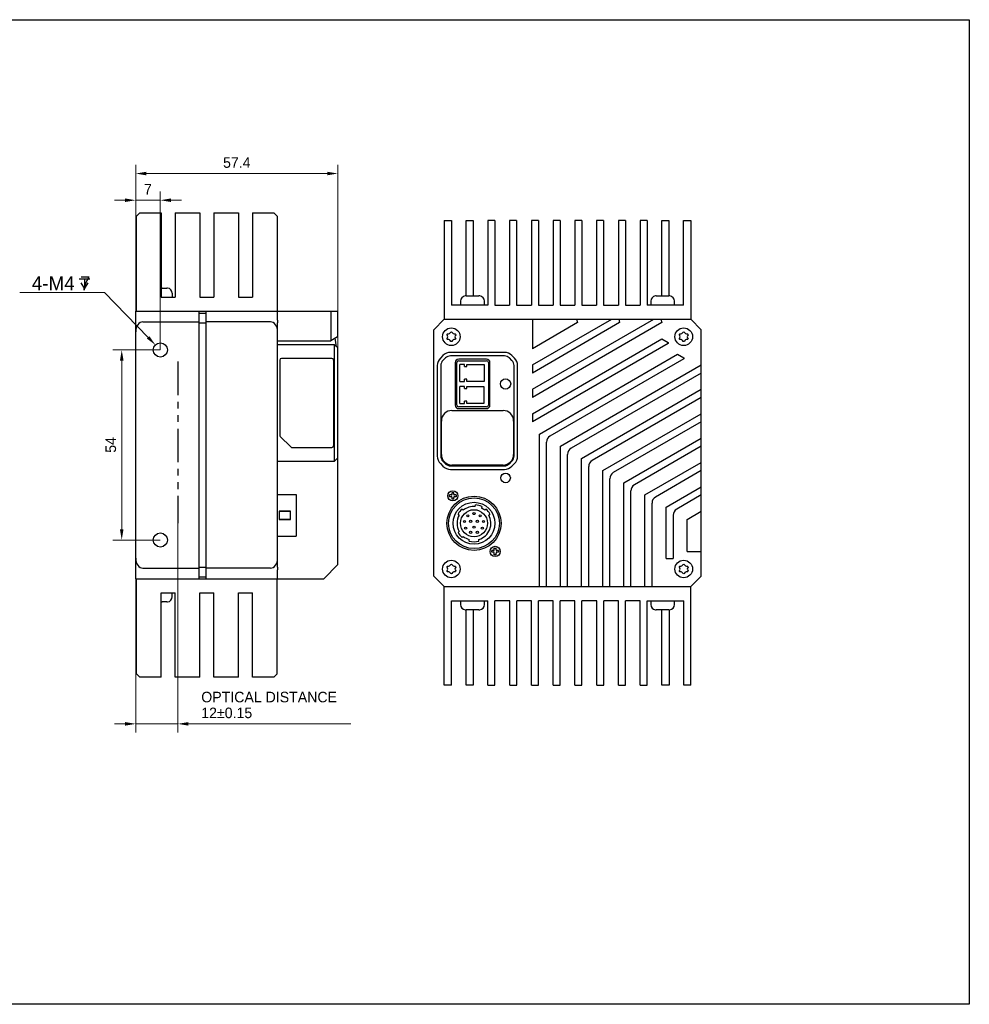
# Model space of a CAD drawing. Header units: millimetres. Extents: x -1164 to -687, y 4226 to 4506.
# Tile 2 of 2: x -956 to -687, y 4226 to 4506. Entities that reach past the tile are written whole.
import ezdxf

# ---------------------------------------------------------------- set-up
doc = ezdxf.new("R2010")
doc.units = ezdxf.units.MM
doc.header["$LTSCALE"] = 0.3
doc.linetypes.add('PHANTOM', pattern=[63.5, 31.75, -6.35, 6.35, -6.35, 6.35, -6.35])
for name, color, linetype in [('00_COMPONENTS', 7, 'Continuous'), ('05_ALL_CURVES', 7, 'Continuous'), ('09_ALL_ROUNDS', 7, 'Continuous'), ('20_ALL_FEATURES', 7, 'Continuous'), ('51__DRAFT_DIMS', 7, 'Continuous')]:
    doc.layers.add(name, color=color, linetype=linetype)
doc.styles.add('尺寸值（中）', font='兰亭黑 GBK.TTF', dxfattribs={"height": 4})
doc.styles.add('尺寸值（小）', font='兰亭黑 GBK.TTF', dxfattribs={"height": 3})
doc.dimstyles.new('1直线标注', dxfattribs={"dimtxt": 3, "dimasz": 3, "dimexe": 2.5, "dimexo": 0, "dimtad": 1, "dimdec": 1, "dimdsep": 46, "dimtxsty": '尺寸值（小）', "dimblk": '_FILLED', "dimcen": 0, "dimclrd": 8, "dimclre": 8, "dimclrt": 7, "dimadec": 0, "dimazin": 0, "dimtp": 0.001, "dimtm": 0.001, "dimtfac": 1, "dimtdec": 1, "dimtmove": 0, "dimatfit": 0, "dimldrblk": '_FILLED', "dimfxl": 1, "dimtolj": 1, "dimlwd": 15, "dimlwe": 15, "dimarcsym": 2})
doc.dimstyles.new('3小圆直径标注', dxfattribs={"dimtxt": 4, "dimasz": 3, "dimexe": 2.5, "dimexo": 0, "dimtad": 1, "dimtoh": 1, "dimdec": 3, "dimdsep": 46, "dimtxsty": '尺寸值（中）', "dimblk": '_FILLED', "dimcen": 0, "dimclrd": 8, "dimclre": 8, "dimclrt": 7, "dimadec": 0, "dimazin": 0, "dimtp": 0.001, "dimtm": 0.001, "dimtfac": 1, "dimtdec": 3, "dimtofl": 0, "dimtmove": 0, "dimatfit": 0, "dimldrblk": '_FILLED', "dimfxl": 1, "dimtolj": 1, "dimlwd": 15, "dimlwe": 15, "dimarcsym": 2})

# ---------------------------------------------------------------- blocks, each defined once
blk = doc.blocks.new('_FILLED')
at = {"color": 0, "linetype": 'ByBlock'}
blk.add_solid([(0, 0), (-1, 0.167), (-1, -0.167)], dxfattribs=at)
blk = doc.blocks.new('*D6257')
at = {"layer": '51__DRAFT_DIMS', "color": 8, "lineweight": 15}
for p, q in [((-923.53, 4417.16), (-923.53, 4464.62)), ((-866.13, 4409.81), (-866.13, 4464.62)), ((-920.53, 4462.12), (-869.13, 4462.12))]:
    blk.add_line(p, q, dxfattribs=at)
at = {"layer": 'Defpoints', "color": 0}
for p in [(-866.13, 4462.12), (-923.53, 4417.16), (-866.13, 4409.81)]:
    blk.add_point(p, dxfattribs=at)
at = {"layer": '51__DRAFT_DIMS', "color": 8, "linetype": 'ByBlock', "lineweight": 15, "xscale": 3, "yscale": 3, "zscale": 3, "rotation": 180}
blk.add_blockref('_FILLED', (-923.53, 4462.12), dxfattribs=at)
at = {"layer": '51__DRAFT_DIMS', "color": 8, "linetype": 'ByBlock', "lineweight": 15, "xscale": 3, "yscale": 3, "zscale": 3}
blk.add_blockref('_FILLED', (-866.13, 4462.12), dxfattribs=at)
at = {"layer": '51__DRAFT_DIMS', "color": 7, "insert": (-894.81, 4466.74), "char_height": 3, "attachment_point": 2, "line_spacing_factor": 0.9, "style": '尺寸值（小）'}
blk.add_mtext('\\A1;57.4', dxfattribs=at)
blk = doc.blocks.new('*D6259')
at = {"layer": '51__DRAFT_DIMS', "color": 8, "lineweight": 15}
for p, q in [((-916.53, 4411.99), (-929.99, 4411.99)), ((-927.49, 4408.99), (-927.49, 4360.99)), ((-916.53, 4357.99), (-929.99, 4357.99))]:
    blk.add_line(p, q, dxfattribs=at)
at = {"layer": 'Defpoints', "color": 0}
for p in [(-916.53, 4411.99), (-927.49, 4357.99), (-916.53, 4357.99)]:
    blk.add_point(p, dxfattribs=at)
at = {"layer": '51__DRAFT_DIMS', "color": 8, "linetype": 'ByBlock', "lineweight": 15, "xscale": 3, "yscale": 3, "zscale": 3}
for p, rotation in [((-927.49, 4411.99), 90), ((-927.49, 4357.99), 270)]:
    blk.add_blockref('_FILLED', p, dxfattribs=dict(at, rotation=rotation))
at = {"layer": '51__DRAFT_DIMS', "color": 7, "insert": (-932.11, 4385.01), "char_height": 3, "attachment_point": 2, "rotation": 90, "line_spacing_factor": 0.9, "style": '尺寸值（小）'}
blk.add_mtext('\\A1;54', dxfattribs=at)
blk = doc.blocks.new('*D6260')
at = {"layer": '51__DRAFT_DIMS', "color": 8, "lineweight": 15}
for p, q in [((-911.53, 4362.8), (-911.53, 4303.25)), ((-923.53, 4352.82), (-923.53, 4303.25)), ((-926.53, 4305.75), (-929.53, 4305.75)), ((-923.53, 4305.75), (-911.53, 4305.75)), ((-908.53, 4305.75), (-862.42, 4305.75))]:
    blk.add_line(p, q, dxfattribs=at)
at = {"layer": 'Defpoints', "color": 0}
for p in [(-911.53, 4362.8), (-923.53, 4352.82), (-911.53, 4305.75)]:
    blk.add_point(p, dxfattribs=at)
at = {"layer": '51__DRAFT_DIMS', "color": 8, "linetype": 'ByBlock', "lineweight": 15, "xscale": 3, "yscale": 3, "zscale": 3}
blk.add_blockref('_FILLED', (-923.53, 4305.75), dxfattribs=at)
at = {"layer": '51__DRAFT_DIMS', "color": 8, "linetype": 'ByBlock', "lineweight": 15, "xscale": 3, "yscale": 3, "zscale": 3, "rotation": 180}
blk.add_blockref('_FILLED', (-911.53, 4305.75), dxfattribs=at)
at = {"layer": '51__DRAFT_DIMS', "color": 7, "insert": (-904.9, 4314.87), "char_height": 3, "attachment_point": 1, "line_spacing_factor": 0.9, "style": '尺寸值（小）'}
blk.add_mtext('\\A1;OPTICAL DISTANCE\\P12%%p0.15', dxfattribs=at)
blk = doc.blocks.new('*D6261')
at = {"layer": '51__DRAFT_DIMS', "color": 8, "lineweight": 15}
for p, q in [((-923.53, 4417.16), (-923.53, 4457.04)), ((-916.53, 4411.99), (-916.53, 4457.04)), ((-926.53, 4454.54), (-929.53, 4454.54)), ((-923.53, 4454.54), (-916.53, 4454.54)), ((-913.53, 4454.54), (-910.53, 4454.54))]:
    blk.add_line(p, q, dxfattribs=at)
at = {"layer": 'Defpoints', "color": 0}
for p in [(-916.53, 4454.54), (-923.53, 4417.16), (-916.53, 4411.99)]:
    blk.add_point(p, dxfattribs=at)
at = {"layer": '51__DRAFT_DIMS', "color": 8, "linetype": 'ByBlock', "lineweight": 15, "xscale": 3, "yscale": 3, "zscale": 3}
blk.add_blockref('_FILLED', (-923.53, 4454.54), dxfattribs=at)
at = {"layer": '51__DRAFT_DIMS', "color": 8, "linetype": 'ByBlock', "lineweight": 15, "xscale": 3, "yscale": 3, "zscale": 3, "rotation": 180}
blk.add_blockref('_FILLED', (-916.53, 4454.54), dxfattribs=at)
at = {"layer": '51__DRAFT_DIMS', "color": 7, "insert": (-920.05, 4459.16), "char_height": 3, "attachment_point": 2, "line_spacing_factor": 0.9, "style": '尺寸值（小）'}
blk.add_mtext('\\A1;7', dxfattribs=at)
blk = doc.blocks.new('*D6276')
at = {"color": 8, "lineweight": 15}
for p in [(-956.43, 4428.3), (-920.01, 4415.57)]:
    blk.add_line(p, (-932.38, 4428.3), dxfattribs=at)
at = {"layer": 'Defpoints', "color": 0}
for p in [(-917.92, 4413.42), (-915.13, 4410.55)]:
    blk.add_point(p, dxfattribs=at)
at = {"color": 8, "linetype": 'ByBlock', "lineweight": 15, "xscale": 3, "yscale": 3, "zscale": 3, "rotation": 314.1817805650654}
blk.add_blockref('_FILLED', (-917.92, 4413.42), dxfattribs=at)
at = {"color": 7, "insert": (-944.72, 4430.93), "char_height": 4, "attachment_point": 5, "style": '尺寸值（中）'}
blk.add_mtext('\\A1;4-M4 7{}{{\\H0.7x;}{}}', dxfattribs=at)

msp = doc.modelspace()

# ---------------------------------------------------------------- linework, layer by layer
msp.add_lwpolyline([(-1163.56023, 4505.83143), (-686.73421, 4505.83143), (-686.73421, 4226.06473), (-1163.56023, 4226.06473)], close=True)
for centre in [(-916.52776, 4411.98847), (-916.52776, 4357.98847)]:
    msp.add_circle(centre, 2)
at = {"layer": '00_COMPONENTS', "color": 7}
for p, q in [((-923.32776, 4449.98847), (-922.32776, 4450.98847)), ((-923.32776, 4422.98847), (-923.32776, 4449.98847)), ((-922.32776, 4450.98847), (-916.32776, 4450.98847)), ((-916.32776, 4450.98847), (-916.32776, 4426.98847)), ((-912.32776, 4450.98847), (-912.32776, 4426.98847)), ((-912.32776, 4450.98847), (-905.32776, 4450.98847)), ((-905.32776, 4450.98847), (-905.32776, 4426.98847)), ((-901.32776, 4450.98847), (-901.32776, 4426.98847)), ((-901.32776, 4450.98847), (-894.32776, 4450.98847)), ((-894.32776, 4450.98847), (-894.32776, 4426.98847)), ((-890.32776, 4450.98847), (-890.32776, 4426.98847)), ((-890.32776, 4450.98847), (-884.32776, 4450.98847)), ((-884.32776, 4450.98847), (-883.32776, 4449.98847)), ((-883.32776, 4449.98847), (-883.32776, 4422.98847)), ((-835.85592, 4448.74633), (-835.85592, 4420.74633)), ((-835.85592, 4448.74633), (-833.85592, 4448.74633)), ((-833.85592, 4448.74633), (-833.85592, 4424.74633)), ((-829.67592, 4427.34622), (-829.67592, 4448.74633)), ((-829.67592, 4448.74633), (-827.67592, 4448.74633)), ((-827.67592, 4448.74633), (-827.67592, 4427.33532)), ((-823.49592, 4448.74633), (-823.49592, 4424.74633)), ((-821.49592, 4448.74633), (-823.49592, 4448.74633)), ((-821.49592, 4448.74633), (-821.49592, 4424.74633)), ((-817.31592, 4448.74633), (-817.31592, 4424.74633)), ((-815.31592, 4448.74633), (-817.31592, 4448.74633)), ((-815.31592, 4448.74633), (-815.31592, 4424.74633)), ((-811.13592, 4448.74633), (-811.13592, 4424.74633)), ((-809.13592, 4448.74633), (-811.13592, 4448.74633)), ((-809.13592, 4448.74633), (-809.13592, 4424.74633)), ((-804.95592, 4448.74633), (-804.95592, 4424.74633)), ((-802.95592, 4448.74633), (-804.95592, 4448.74633)), ((-802.95592, 4448.74633), (-802.95592, 4424.74633)), ((-798.77592, 4448.74633), (-798.77592, 4424.74633)), ((-796.77592, 4448.74633), (-798.77592, 4448.74633)), ((-796.77592, 4448.74633), (-796.77592, 4424.74633)), ((-792.59592, 4448.74633), (-792.59592, 4424.74633)), ((-790.59592, 4448.74633), (-792.59592, 4448.74633)), ((-790.59592, 4448.74633), (-790.59592, 4424.74633)), ((-784.41592, 4448.74633), (-786.41592, 4448.74633)), ((-786.41592, 4448.74633), (-786.41592, 4424.74633)), ((-784.41592, 4448.74633), (-784.41592, 4424.74633)), ((-778.23592, 4448.74633), (-780.23592, 4448.74633)), ((-780.23592, 4448.74633), (-780.23592, 4424.74633)), ((-778.23592, 4448.74633), (-778.23592, 4424.74633)), ((-774.05592, 4448.74633), (-772.05592, 4448.74633)), ((-774.05592, 4427.33503), (-774.05592, 4448.74633)), ((-772.05592, 4448.74633), (-772.05592, 4427.34633)), ((-767.87592, 4448.74633), (-765.85592, 4448.74633)), ((-767.87592, 4424.74633), (-767.87592, 4448.74633)), ((-765.85592, 4448.74633), (-765.85592, 4420.74633)), ((-767.87592, 4447.74633), (-767.85592, 4447.74633)), ((-916.02776, 4429.57042), (-916.02776, 4429.58847)), ((-916.02776, 4429.58847), (-914.72065, 4429.58847)), ((-914.48094, 4429.57042), (-914.4795, 4429.57856)), ((-916.32776, 4426.98847), (-912.32776, 4426.98847)), ((-913.15276, 4428.08847), (-913.15276, 4426.98847)), ((-905.32776, 4426.98847), (-901.32776, 4426.98847)), ((-894.32776, 4426.98847), (-890.32776, 4426.98847)), ((-829.90415, 4427.33629), (-829.90274, 4427.32828)), ((-829.66302, 4427.34633), (-828.35592, 4427.34633)), ((-828.35592, 4427.34633), (-828.35592, 4427.32828)), ((-827.35592, 4427.32828), (-827.35592, 4427.34633)), ((-827.35592, 4427.34633), (-826.04882, 4427.34633)), ((-825.8091, 4427.32828), (-825.80769, 4427.33629)), ((-775.90415, 4427.33629), (-775.90274, 4427.32828)), ((-775.66302, 4427.34633), (-774.35592, 4427.34633)), ((-774.35592, 4427.34633), (-774.35592, 4427.32828)), ((-773.35592, 4427.34633), (-772.04882, 4427.34633)), ((-773.35592, 4427.32828), (-773.35592, 4427.34633)), ((-771.8091, 4427.32828), (-771.80769, 4427.33629)), ((-823.49592, 4424.74633), (-833.85592, 4424.74633)), ((-831.23092, 4425.84633), (-831.23092, 4424.74633)), ((-824.48092, 4424.74633), (-824.48092, 4425.84633)), ((-821.49592, 4424.74633), (-817.31592, 4424.74633)), ((-815.31592, 4424.74633), (-811.13592, 4424.74633)), ((-809.13592, 4424.74633), (-804.95592, 4424.74633)), ((-802.95592, 4424.74633), (-798.77592, 4424.74633)), ((-796.77592, 4424.74633), (-792.59592, 4424.74633)), ((-790.59592, 4424.74633), (-786.41592, 4424.74633)), ((-784.41592, 4424.74633), (-780.23592, 4424.74633)), ((-767.87592, 4424.74633), (-778.23592, 4424.74633)), ((-777.23092, 4425.84633), (-777.23092, 4424.74633)), ((-770.48092, 4424.74633), (-770.48092, 4425.84633)), ((-923.52776, 4346.98847), (-923.52776, 4422.98847)), ((-923.52776, 4422.98847), (-866.21971, 4422.98847)), ((-905.52776, 4346.98847), (-905.52776, 4422.98847)), ((-905.52776, 4422.48847), (-903.52776, 4422.48847)), ((-903.52776, 4346.98847), (-903.52776, 4422.98847)), ((-883.22776, 4420.4609), (-883.22776, 4422.98847)), ((-868.12776, 4422.98847), (-868.12776, 4414.59617)), ((-866.21971, 4422.98847), (-866.21971, 4415.69778)), ((-838.85592, 4417.74633), (-835.85592, 4420.74633)), ((-835.85592, 4420.74633), (-765.85592, 4420.74633)), ((-810.85592, 4420.74633), (-810.85592, 4412.35403)), ((-810.85592, 4407.73522), (-788.32002, 4420.74633)), ((-810.85592, 4400.80702), (-776.32002, 4420.74633)), ((-798.32002, 4420.74633), (-798.05208, 4419.74633)), ((-786.32002, 4420.74633), (-786.05207, 4419.74633)), ((-774.32003, 4420.74633), (-774.05208, 4419.74633)), ((-765.85592, 4420.74633), (-762.85592, 4417.74633)), ((-921.52776, 4419.98847), (-905.52776, 4419.98847)), ((-905.52776, 4419.68847), (-903.52776, 4419.68847)), ((-885.22776, 4419.98847), (-903.52776, 4419.98847)), ((-883.22776, 4350.28933), (-883.22776, 4419.68761)), ((-838.85592, 4347.74633), (-838.85592, 4417.74633)), ((-798.05208, 4419.74633), (-810.85592, 4412.35403)), ((-786.05207, 4419.74633), (-810.85592, 4405.42582)), ((-774.05208, 4419.74633), (-810.85592, 4398.49762)), ((-762.85592, 4347.74633), (-762.85592, 4417.74633)), ((-866.21971, 4415.69778), (-868.12776, 4414.59617)), ((-866.49858, 4412.9193), (-866.86331, 4415.3262)), ((-810.85592, 4393.87882), (-774.05207, 4415.12753)), ((-774.05207, 4415.12753), (-772.32002, 4414.12753)), ((-883.22776, 4414.59617), (-868.12776, 4414.59617)), ((-883.22776, 4413.54847), (-867.12776, 4413.54847)), ((-866.12776, 4412.54847), (-867.12776, 4413.54847)), ((-867.12776, 4413.54847), (-867.12776, 4380.30847)), ((-866.12776, 4350.98847), (-866.12776, 4412.54847)), ((-772.32002, 4413.81813), (-810.85592, 4391.56942)), ((-772.32002, 4414.12753), (-772.32002, 4413.81813)), ((-867.82776, 4409.57847), (-882.12776, 4409.57847)), ((-836.2346, 4410.42765), (-836.97724, 4409.68501)), ((-835.52749, 4409.72054), (-836.27013, 4408.9779)), ((-818.79856, 4411.30633), (-834.11328, 4411.30633)), ((-818.79856, 4410.30633), (-834.11328, 4410.30633)), ((-823.88592, 4409.37633), (-831.77592, 4409.37633)), ((-816.64171, 4408.9779), (-817.38435, 4409.72054)), ((-815.9346, 4409.68501), (-816.67724, 4410.42765)), ((-808.85592, 4388.10531), (-769.58797, 4410.77667)), ((-767.85592, 4409.46727), (-805.85592, 4387.52796)), ((-769.58797, 4410.77667), (-767.85592, 4409.77667)), ((-767.85592, 4409.77667), (-767.85592, 4409.46727)), ((-882.62776, 4409.07847), (-882.62776, 4387.79558)), ((-867.32776, 4409.07847), (-867.32776, 4384.77847)), ((-837.85592, 4407.56369), (-837.85592, 4381.80897)), ((-836.85592, 4407.56369), (-836.85592, 4381.80897)), ((-832.77592, 4408.37633), (-832.77592, 4396.31633)), ((-832.30592, 4396.28633), (-832.30592, 4408.40633)), ((-831.80592, 4408.90633), (-823.85592, 4408.90633)), ((-831.42078, 4407.88619), (-831.42643, 4407.89184)), ((-830.08541, 4407.89184), (-831.42643, 4407.89184)), ((-831.42643, 4406.82133), (-831.42643, 4407.89184)), ((-831.42078, 4403.05082), (-831.42078, 4407.88619)), ((-830.08541, 4407.27133), (-830.08541, 4407.89184)), ((-830.08541, 4407.27133), (-829.42643, 4407.27133)), ((-829.42643, 4407.89184), (-824.58541, 4407.89184)), ((-829.42643, 4407.27133), (-829.42643, 4407.89184)), ((-824.58541, 4407.89184), (-824.58541, 4403.05082)), ((-823.35592, 4408.40633), (-823.35592, 4396.28633)), ((-822.88592, 4396.31633), (-822.88592, 4408.37633)), ((-816.05592, 4381.80897), (-816.05592, 4407.56369)), ((-815.05592, 4381.80897), (-815.05592, 4407.56369)), ((-810.85592, 4407.73522), (-810.85592, 4405.42582)), ((-802.85592, 4384.64122), (-762.85592, 4407.73522)), ((-829.42643, 4403.67133), (-830.08541, 4403.67133)), ((-830.08541, 4403.05082), (-830.08541, 4403.67133)), ((-829.42643, 4403.05082), (-829.42643, 4403.67133)), ((-762.85592, 4405.42582), (-799.85592, 4384.06386)), ((-831.42643, 4401.63619), (-831.43209, 4401.64184)), ((-830.09106, 4401.64184), (-831.43209, 4401.64184)), ((-831.42643, 4403.05082), (-830.08541, 4403.05082)), ((-831.42643, 4396.80082), (-831.42643, 4401.63619)), ((-830.09106, 4401.02133), (-830.09106, 4401.64184)), ((-830.09106, 4401.02133), (-829.43209, 4401.02133)), ((-829.43209, 4401.64184), (-824.59106, 4401.64184)), ((-829.43209, 4401.02133), (-829.43209, 4401.64184)), ((-824.58541, 4403.05082), (-829.42643, 4403.05082)), ((-824.59106, 4401.64184), (-824.59106, 4396.80082)), ((-810.85592, 4400.80702), (-810.85592, 4398.49762)), ((-796.85592, 4381.17711), (-762.85592, 4400.80702)), ((-762.85592, 4398.49762), (-793.85592, 4380.59976)), ((-823.85592, 4395.78633), (-831.80592, 4395.78633)), ((-831.77592, 4395.31633), (-823.88592, 4395.31633)), ((-831.43209, 4396.80082), (-830.09106, 4396.80082)), ((-829.43209, 4397.42133), (-830.09106, 4397.42133)), ((-830.09106, 4396.80082), (-830.09106, 4397.42133)), ((-829.43209, 4396.80082), (-829.43209, 4397.42133)), ((-824.59106, 4396.80082), (-829.43209, 4396.80082)), ((-810.85592, 4393.87882), (-810.85592, 4391.56942)), ((-790.85592, 4377.71301), (-762.85592, 4393.87882)), ((-762.85592, 4391.56941), (-787.85592, 4377.13566)), ((-879.4642, 4384.42492), (-882.48131, 4387.44202)), ((-808.85593, 4344.74633), (-808.85592, 4388.10783)), ((-784.85592, 4374.24891), (-762.85592, 4386.95061)), ((-879.11065, 4384.27847), (-867.82776, 4384.27847)), ((-806.85593, 4344.74633), (-806.85592, 4385.79591)), ((-802.85593, 4344.74633), (-802.85592, 4384.64373)), ((-762.85592, 4384.64121), (-781.85593, 4373.67156)), ((-866.12776, 4381.30847), (-867.12776, 4380.30847)), ((-800.85593, 4344.74633), (-800.85592, 4382.33181)), ((-796.85593, 4344.74633), (-796.85593, 4381.17713)), ((-867.12776, 4380.30847), (-883.22776, 4380.30847)), ((-836.97724, 4379.68765), (-836.2346, 4378.94501)), ((-836.27013, 4380.39476), (-835.52749, 4379.65212)), ((-834.11328, 4379.06633), (-818.79856, 4379.06633)), ((-817.38435, 4379.65212), (-816.64171, 4380.39476)), ((-816.67724, 4378.94501), (-815.9346, 4379.68765)), ((-794.85593, 4344.74633), (-794.85592, 4378.86771)), ((-778.85592, 4370.78481), (-762.85592, 4380.02241)), ((-834.11328, 4378.06633), (-818.79856, 4378.06633)), ((-790.85593, 4344.74633), (-790.85592, 4377.71553)), ((-762.85592, 4377.71301), (-775.85592, 4370.20745)), ((-788.85593, 4344.74633), (-788.85592, 4375.40361)), ((-784.85593, 4344.74633), (-784.85592, 4374.25143)), ((-772.85592, 4367.32071), (-762.85592, 4373.09421)), ((-883.22776, 4370.93847), (-877.92776, 4370.93847)), ((-877.92776, 4370.93768), (-877.92776, 4370.93804)), ((-877.92776, 4370.93768), (-877.92776, 4359.04589)), ((-782.85593, 4344.74633), (-782.85593, 4371.9395)), ((-778.85593, 4344.74633), (-778.85592, 4370.78732)), ((-762.85592, 4370.78481), (-769.85592, 4366.74335)), ((-827.07491, 4367.53333), (-826.95652, 4367.97515)), ((-825.21786, 4367.50928), (-825.33624, 4367.06745)), ((-776.85593, 4344.74633), (-776.85592, 4368.4754)), ((-772.85593, 4352.74632), (-772.85592, 4367.32072)), ((-882.72776, 4366.13847), (-879.52776, 4366.13847)), ((-882.72776, 4366.13847), (-882.72776, 4363.83847)), ((-879.52776, 4366.13832), (-882.72776, 4366.13832)), ((-879.52776, 4363.83847), (-879.52776, 4366.13847)), ((-831.61618, 4365.0874), (-831.96658, 4365.38142)), ((-830.80956, 4366.7603), (-830.45917, 4366.46628)), ((-824.39258, 4366.46628), (-824.04219, 4366.7603)), ((-822.88517, 4365.38142), (-823.23557, 4365.0874)), ((-770.85592, 4365.0113), (-770.85592, 4352.74632)), ((-766.85592, 4363.85661), (-762.85592, 4366.166)), ((-879.52776, 4363.83847), (-882.72776, 4363.83847)), ((-882.72776, 4363.83832), (-882.72776, 4363.83847)), ((-882.72776, 4363.83832), (-879.52776, 4363.83832)), ((-882.52776, 4363.83847), (-882.52776, 4363.83832)), ((-879.52776, 4363.83847), (-879.52776, 4363.83832)), ((-766.85592, 4354.74633), (-766.85592, 4363.85912)), ((-883.22776, 4359.03832), (-877.92776, 4359.03832)), ((-877.92776, 4359.03859), (-877.92776, 4359.04589)), ((-831.96658, 4360.11094), (-831.61618, 4360.40496)), ((-830.45917, 4359.02608), (-830.80956, 4358.73206)), ((-828.82587, 4357.68629), (-828.82587, 4358.15488)), ((-826.02587, 4357.68629), (-826.02587, 4358.15488)), ((-766.85592, 4354.74633), (-762.85592, 4354.74633)), ((-870.12776, 4346.98847), (-866.12776, 4350.98847)), ((-772.85593, 4352.74632), (-770.85592, 4352.74632)), ((-921.52776, 4349.98847), (-905.52776, 4349.98847)), ((-905.52776, 4350.28847), (-903.52776, 4350.28847)), ((-885.22776, 4349.98847), (-903.52776, 4349.98847)), ((-883.22776, 4346.98847), (-883.22776, 4349.51604)), ((-835.85592, 4344.74633), (-838.85592, 4347.74633)), ((-762.85592, 4347.74633), (-765.85592, 4344.74633)), ((-923.52776, 4346.98847), (-870.12776, 4346.98847)), ((-923.32776, 4319.98847), (-923.32776, 4346.98847)), ((-905.52776, 4347.48847), (-903.52776, 4347.48847)), ((-883.32776, 4319.98847), (-883.32776, 4346.98847)), ((-916.32776, 4342.98847), (-912.32776, 4342.98847)), ((-916.32776, 4318.98847), (-916.32776, 4342.98847)), ((-913.15276, 4341.88847), (-913.15276, 4342.98847)), ((-912.32776, 4318.98847), (-912.32776, 4342.98847)), ((-905.32776, 4342.98847), (-901.32776, 4342.98847)), ((-905.32776, 4318.98847), (-905.32776, 4342.98847)), ((-901.32776, 4318.98847), (-901.32776, 4342.98847)), ((-894.32776, 4342.98847), (-890.32776, 4342.98847)), ((-894.32776, 4318.98847), (-894.32776, 4342.98847)), ((-890.32776, 4318.98847), (-890.32776, 4342.98847)), ((-835.85592, 4344.74633), (-765.85592, 4344.74633)), ((-835.85592, 4316.74633), (-835.85592, 4344.74633)), ((-765.85592, 4316.74633), (-765.85592, 4344.74633)), ((-916.02776, 4340.38847), (-916.02776, 4340.40652)), ((-914.72065, 4340.38847), (-916.02776, 4340.38847)), ((-914.4795, 4340.39838), (-914.48094, 4340.40652)), ((-833.83592, 4340.74633), (-823.47592, 4340.74633)), ((-833.83592, 4316.74633), (-833.83592, 4340.74633)), ((-831.23092, 4340.74633), (-831.23092, 4339.64633)), ((-824.48092, 4339.64633), (-824.48092, 4340.74633)), ((-823.47592, 4316.74633), (-823.47592, 4340.74633)), ((-817.29592, 4340.74633), (-821.47592, 4340.74633)), ((-821.47592, 4316.74633), (-821.47592, 4340.74633)), ((-817.29592, 4316.74633), (-817.29592, 4340.74633)), ((-811.11592, 4340.74633), (-815.29592, 4340.74633)), ((-815.29592, 4316.74633), (-815.29592, 4340.74633)), ((-811.11592, 4316.74633), (-811.11592, 4340.74633)), ((-804.93592, 4340.74633), (-809.11592, 4340.74633)), ((-809.11592, 4316.74633), (-809.11592, 4340.74633)), ((-804.93592, 4316.74633), (-804.93592, 4340.74633)), ((-798.75592, 4340.74633), (-802.93592, 4340.74633)), ((-802.93592, 4316.74633), (-802.93592, 4340.74633)), ((-798.75592, 4316.74633), (-798.75592, 4340.74633)), ((-792.57592, 4340.74633), (-796.75592, 4340.74633)), ((-796.75592, 4316.74633), (-796.75592, 4340.74633)), ((-792.57592, 4316.74633), (-792.57592, 4340.74633)), ((-786.39592, 4340.74633), (-790.57592, 4340.74633)), ((-790.57592, 4316.74633), (-790.57592, 4340.74633)), ((-786.39592, 4316.74633), (-786.39592, 4340.74633)), ((-780.21592, 4340.74633), (-784.39592, 4340.74633)), ((-784.39592, 4316.74633), (-784.39592, 4340.74633)), ((-780.21592, 4316.74633), (-780.21592, 4340.74633)), ((-778.21592, 4340.74633), (-767.85592, 4340.74633)), ((-778.21592, 4316.74633), (-778.21592, 4340.74633)), ((-777.23092, 4340.74633), (-777.23092, 4339.64633)), ((-770.48092, 4339.64633), (-770.48092, 4340.74633)), ((-767.85592, 4316.74633), (-767.85592, 4340.74633)), ((-829.90415, 4338.15637), (-829.90274, 4338.16438)), ((-828.35592, 4338.14633), (-829.66302, 4338.14633)), ((-829.65592, 4316.74633), (-829.65592, 4338.14633)), ((-828.35592, 4338.16438), (-828.35592, 4338.14633)), ((-827.65592, 4338.15762), (-827.65592, 4316.74633)), ((-827.35592, 4338.14633), (-827.35592, 4338.16437)), ((-826.04882, 4338.14633), (-827.35592, 4338.14633)), ((-825.80769, 4338.15637), (-825.8091, 4338.16438)), ((-775.90415, 4338.15637), (-775.90274, 4338.16438)), ((-774.35592, 4338.14633), (-775.66302, 4338.14633)), ((-774.35592, 4338.16438), (-774.35592, 4338.14633)), ((-774.03592, 4316.74633), (-774.03592, 4338.15733)), ((-773.35592, 4338.14633), (-773.35592, 4338.16437)), ((-772.04882, 4338.14633), (-773.35592, 4338.14633)), ((-772.03592, 4338.14643), (-772.03592, 4316.74633)), ((-771.80769, 4338.15637), (-771.8091, 4338.16438)), ((-922.32776, 4318.98847), (-923.32776, 4319.98847)), ((-883.32776, 4319.98847), (-884.32776, 4318.98847)), ((-916.32776, 4318.98847), (-922.32776, 4318.98847)), ((-905.32776, 4318.98847), (-912.32776, 4318.98847)), ((-894.32776, 4318.98847), (-901.32776, 4318.98847)), ((-884.32776, 4318.98847), (-890.32776, 4318.98847)), ((-833.83592, 4317.74633), (-833.85592, 4317.74633)), ((-833.83592, 4316.74633), (-835.85592, 4316.74633)), ((-827.65592, 4316.74633), (-829.65592, 4316.74633)), ((-823.47592, 4316.74633), (-821.47592, 4316.74633)), ((-817.29592, 4316.74633), (-815.29592, 4316.74633)), ((-811.11592, 4316.74633), (-809.11592, 4316.74633)), ((-804.93592, 4316.74633), (-802.93592, 4316.74633)), ((-798.75592, 4316.74633), (-796.75592, 4316.74633)), ((-792.57592, 4316.74633), (-790.57592, 4316.74633)), ((-786.39592, 4316.74633), (-784.39592, 4316.74633)), ((-780.21592, 4316.74633), (-778.21592, 4316.74633)), ((-772.03592, 4316.74633), (-774.03592, 4316.74633)), ((-765.85592, 4316.74633), (-767.85592, 4316.74633))]:
    msp.add_line(p, q, dxfattribs=at)
for centre, radius in [((-833.85592, 4415.74633), 2.5), ((-767.85592, 4415.74633), 2.5), ((-818.45592, 4402.32633), 1.45), ((-818.45592, 4375.61633), 1.35), ((-827.42592, 4362.74633), 7.7), ((-827.42592, 4362.74633), 7.2), ((-827.42587, 4362.74618), 5.95), ((-827.42587, 4362.74618), 3.85), ((-829.19587, 4364.85618), 0.3), ((-827.42587, 4365.49618), 0.3), ((-825.65587, 4364.85618), 0.3), ((-830.13587, 4363.22618), 0.3), ((-829.80587, 4361.36618), 0.3), ((-828.37587, 4363.29618), 0.3), ((-827.42587, 4361.64618), 0.3), ((-826.47587, 4363.29618), 0.3), ((-825.04587, 4361.36618), 0.3), ((-824.71587, 4363.22618), 0.3), ((-828.37587, 4360.16618), 0.3), ((-826.47587, 4360.16618), 0.3), ((-833.85592, 4349.74633), 2.5), ((-767.85592, 4349.74633), 2.5)]:
    msp.add_circle(centre, radius, dxfattribs=at)
for centre, radius, start, end in [((-916.45827, 4417.33186), 12.24613, 87.9853393, 89.3893469), ((-914.72031, 4427.99189), 1.59658, 81.3771488, 90.012169), ((-914.65276, 4428.08847), 1.5, 0, 83.3682926), ((-829.73092, 4425.84633), 1.5, 96.6317074, 180), ((-829.66335, 4425.74975), 1.59658, 89.9884717, 98.623493), ((-829.66303, 4425.72719), 1.61914, 89.9996694, 90.7112817), ((-826.04848, 4425.74975), 1.59658, 81.3771494, 90.0121694), ((-825.98092, 4425.84633), 1.5, 0, 83.3682926), ((-775.73092, 4425.84633), 1.5, 96.6317074, 180), ((-775.66335, 4425.74975), 1.59658, 89.9884717, 98.623493), ((-775.66303, 4425.72719), 1.61914, 89.9996694, 90.7112816), ((-772.04848, 4425.74975), 1.59658, 81.3771494, 90.0121694), ((-771.98092, 4425.84633), 1.5, 0, 83.3682926), ((-835.22881, 4415.74633), 0.37218, 325.3043116, 34.6956884), ((-834.61198, 4417.05587), 0.48792, 267.192501, 332.8074989), ((-834.59662, 4414.46339), 0.46217, 26.7657738, 93.2342262), ((-833.11522, 4417.02927), 0.46217, 206.7657738, 273.2342262), ((-833.16947, 4414.55737), 0.37218, 85.3043116, 154.6956884), ((-832.3438, 4415.74633), 0.48792, 147.1925011, 212.807499), ((-769.22881, 4415.74633), 0.37218, 325.3043116, 34.6956884), ((-768.61198, 4417.05587), 0.48792, 267.192501, 332.8074989), ((-768.59662, 4414.46339), 0.46217, 26.7657738, 93.2342262), ((-767.11522, 4417.02927), 0.46217, 206.7657738, 273.2342262), ((-767.16947, 4414.55737), 0.37218, 85.3043116, 154.6956884), ((-766.3438, 4415.74633), 0.48792, 147.1925011, 212.807499), ((-882.12776, 4409.07847), 0.5, 90, 180), ((-867.82776, 4409.07847), 0.5, 0, 90), ((-834.85592, 4407.56369), 3, 135, 180), ((-834.11328, 4408.30633), 3, 90, 135), ((-834.11328, 4408.30633), 2, 90, 135), ((-831.77592, 4408.37633), 1, 90, 180), ((-823.88592, 4408.37633), 1, 0, 90), ((-818.79856, 4408.30633), 3, 45, 90), ((-818.79856, 4408.30633), 2, 45, 90), ((-818.05592, 4407.56369), 3, 0, 45), ((-834.85592, 4407.56369), 2, 135, 180), ((-831.80592, 4408.40633), 0.5, 90, 180), ((-823.85592, 4408.40633), 0.5, 0, 90), ((-818.05592, 4407.56369), 2, 0, 45), ((-831.77592, 4396.31633), 1, 180, 270), ((-831.80592, 4396.28633), 0.5, 180, 270), ((-823.88592, 4396.31633), 1, 270, 0), ((-823.85592, 4396.28633), 0.5, 270, 0), ((-882.12776, 4387.79558), 0.5, 180, 225), ((-804.85592, 4385.79591), 2, 119.9999972, 179.9999973), ((-879.11065, 4384.77847), 0.5, 225, 270), ((-867.82776, 4384.77847), 0.5, 270, 0), ((-798.85592, 4382.33181), 2, 119.9999972, 179.9999973), ((-834.85592, 4381.80897), 3, 180, 225), ((-834.85592, 4381.80897), 2, 180, 225), ((-818.05592, 4381.80897), 2, 315, 0), ((-818.05592, 4381.80897), 3, 315, 0), ((-834.11328, 4381.06633), 3, 225, 270), ((-834.11328, 4381.06633), 2, 225, 270), ((-818.79856, 4381.06633), 2, 270, 315), ((-818.79856, 4381.06633), 3, 270, 315), ((-792.85592, 4378.86771), 2, 119.9999972, 179.9999973), ((-786.85592, 4375.40361), 2, 119.9999972, 179.9999973), ((-780.85593, 4371.9395), 2, 119.9999972, 180), ((-774.85592, 4368.4754), 2, 119.9999972, 179.9999973), ((-827.42587, 4362.74618), 4.8, 85.8069229, 129.1930771), ((-827.42587, 4362.74618), 5.25, 65.1291104, 84.8708896), ((-827.42587, 4362.74618), 4.8, 150.8069229, 209.1930771), ((-827.42587, 4362.74618), 5.25, 130.1291104, 149.8708896), ((-827.42587, 4362.74618), 4.8, 286.9577633, 29.1930771), ((-827.42587, 4362.74618), 4.8, 50.8069229, 64.1930771), ((-827.42587, 4362.74618), 5.25, 30.1291104, 49.8708896), ((-768.85592, 4365.0113), 2, 119.9999972, 180), ((-827.42587, 4362.74618), 5.25, 210.1291104, 229.8708896), ((-827.42587, 4362.74618), 4.8, 230.8069229, 253.0422367), ((-827.42587, 4362.74618), 5.25, 254.53399, 285.46601), ((-834.61198, 4351.05587), 0.48792, 267.192501, 332.8074989), ((-833.11522, 4351.02927), 0.46217, 206.7657738, 273.2342262), ((-768.61198, 4351.05587), 0.48792, 267.192501, 332.8074989), ((-767.11522, 4351.02927), 0.46217, 206.7657738, 273.2342262), ((-835.22881, 4349.74633), 0.37218, 325.3043116, 34.6956884), ((-834.59662, 4348.46339), 0.46217, 26.7657738, 93.2342262), ((-833.16947, 4348.55737), 0.37218, 85.3043116, 154.6956884), ((-832.3438, 4349.74633), 0.48792, 147.1925011, 212.807499), ((-769.22881, 4349.74633), 0.37218, 325.3043116, 34.6956884), ((-768.59662, 4348.46339), 0.46217, 26.7657738, 93.2342262), ((-767.16947, 4348.55737), 0.37218, 85.3043116, 154.6956884), ((-766.3438, 4349.74633), 0.48792, 147.1925011, 212.807499), ((-916.45883, 4352.6683), 12.26935, 270.6121271, 272.0134784), ((-914.72033, 4341.98505), 1.59658, 269.9884717, 278.6234929), ((-914.72064, 4342.00761), 1.61914, 269.9996694, 270.7112728), ((-914.65276, 4341.88847), 1.5, 276.6317074, 0), ((-829.73092, 4339.64633), 1.5, 180, 263.3682926), ((-825.98092, 4339.64633), 1.5, 276.6317074, 0), ((-775.73092, 4339.64633), 1.5, 180, 263.3682926), ((-771.98092, 4339.64633), 1.5, 276.6317074, 0), ((-829.66336, 4339.74291), 1.59658, 261.3771494, 270.0121694), ((-826.0485, 4339.74291), 1.59658, 269.9884717, 278.623493), ((-826.04881, 4339.76547), 1.61914, 269.9996694, 270.7112816), ((-775.66336, 4339.74291), 1.59658, 261.3771494, 270.0121694), ((-772.0485, 4339.74291), 1.59658, 269.9884717, 278.623493), ((-772.04881, 4339.76547), 1.61914, 269.9996694, 270.7112816)]:
    msp.add_arc(centre, radius, start, end, dxfattribs=at)
for centre, start_param, end_param in [((-921.52776, 4417.16004), 0, 1.570796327), ((-885.22776, 4417.16004), -1.570796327, 0), ((-921.52776, 4352.8169), 1.570796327, 3.141592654), ((-885.22776, 4352.8169), 3.141592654, 4.71238898)]:
    msp.add_ellipse(centre, major_axis=(0, 2.82843), ratio=0.707106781, start_param=start_param, end_param=end_param, dxfattribs=at)
for points, knots in [([(-828.35592, 4427.32828), (-828.27263, 4427.33129), (-828.10596, 4427.33519), (-827.85592, 4427.33689), (-827.60588, 4427.33519), (-827.43921, 4427.33129), (-827.35592, 4427.32828)], [0, 0, 0, 0, 0.249997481, 0.500000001, 0.750002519, 1, 1, 1, 1]), ([(-774.35592, 4427.32828), (-774.27263, 4427.33129), (-774.10596, 4427.33519), (-773.85592, 4427.33689), (-773.60588, 4427.33519), (-773.43921, 4427.33129), (-773.35592, 4427.32828)], [0, 0, 0, 0, 0.249997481, 0.500000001, 0.750002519, 1, 1, 1, 1]), ([(-883.22776, 4420.46087), (-883.22776, 4420.34385), (-883.22901, 4420.0861), (-883.22776, 4419.82836), (-883.22776, 4419.68764)], [0, 0, 0, 0, 0.454042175, 1, 1, 1, 1]), ([(-834.92281, 4415.95818), (-835.07817, 4416.18258), (-835.17133, 4416.49504), (-834.87052, 4416.58003), (-834.63588, 4416.56853)], [0, 0, 0, 0, 0.520766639, 1, 1, 1, 1]), ([(-834.6227, 4414.92483), (-834.86513, 4414.91113), (-835.17216, 4414.99484), (-835.07817, 4415.31007), (-834.92281, 4415.53448)], [0, 0, 0, 0, 0.483832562, 1, 1, 1, 1]), ([(-834.17798, 4416.83289), (-834.07063, 4417.04185), (-833.85392, 4417.25275), (-833.63722, 4417.03793), (-833.52787, 4416.82113)], [0, 0, 0, 0, 0.495394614, 1, 1, 1, 1]), ([(-832.7539, 4415.48196), (-832.62661, 4415.28451), (-832.54981, 4414.9815), (-832.86699, 4414.90596), (-833.13901, 4414.9283)], [0, 0, 0, 0, 0.479233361, 1, 1, 1, 1]), ([(-833.08914, 4416.56783), (-832.84671, 4416.58153), (-832.55232, 4416.50127), (-832.62661, 4416.20815), (-832.7539, 4416.01069)], [0, 0, 0, 0, 0.504605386, 1, 1, 1, 1]), ([(-768.92281, 4415.95818), (-769.07817, 4416.18258), (-769.17133, 4416.49504), (-768.87052, 4416.58003), (-768.63588, 4416.56853)], [0, 0, 0, 0, 0.520766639, 1, 1, 1, 1]), ([(-768.6227, 4414.92483), (-768.86513, 4414.91113), (-769.17216, 4414.99484), (-769.07817, 4415.31007), (-768.92281, 4415.53448)], [0, 0, 0, 0, 0.483832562, 1, 1, 1, 1]), ([(-768.17798, 4416.83289), (-768.07063, 4417.04185), (-767.85392, 4417.25275), (-767.63722, 4417.03793), (-767.52787, 4416.82113)], [0, 0, 0, 0, 0.495394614, 1, 1, 1, 1]), ([(-766.7539, 4415.48196), (-766.62661, 4415.28451), (-766.54981, 4414.9815), (-766.86699, 4414.90596), (-767.13901, 4414.9283)], [0, 0, 0, 0, 0.479233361, 1, 1, 1, 1]), ([(-767.08914, 4416.56783), (-766.84671, 4416.58153), (-766.55232, 4416.50127), (-766.62661, 4416.20815), (-766.7539, 4416.01069)], [0, 0, 0, 0, 0.504605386, 1, 1, 1, 1]), ([(-833.50594, 4414.71645), (-833.6226, 4414.4697), (-833.84861, 4414.23068), (-834.07462, 4414.45473), (-834.18397, 4414.67153)], [0, 0, 0, 0, 0.516167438, 1, 1, 1, 1]), ([(-767.50594, 4414.71645), (-767.6226, 4414.4697), (-767.84861, 4414.23068), (-768.07462, 4414.45473), (-768.18397, 4414.67153)], [0, 0, 0, 0, 0.516167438, 1, 1, 1, 1]), ([(-834.92281, 4349.95818), (-835.07817, 4350.18258), (-835.17133, 4350.49504), (-834.87052, 4350.58003), (-834.63588, 4350.56853)], [0, 0, 0, 0, 0.520766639, 1, 1, 1, 1]), ([(-834.17798, 4350.83289), (-834.07063, 4351.04185), (-833.85392, 4351.25275), (-833.63722, 4351.03793), (-833.52787, 4350.82113)], [0, 0, 0, 0, 0.495394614, 1, 1, 1, 1]), ([(-833.08914, 4350.56783), (-832.84671, 4350.58153), (-832.55232, 4350.50127), (-832.62661, 4350.20815), (-832.7539, 4350.01069)], [0, 0, 0, 0, 0.504605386, 1, 1, 1, 1]), ([(-768.92281, 4349.95818), (-769.07817, 4350.18258), (-769.17133, 4350.49504), (-768.87052, 4350.58003), (-768.63588, 4350.56853)], [0, 0, 0, 0, 0.520766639, 1, 1, 1, 1]), ([(-768.17798, 4350.83289), (-768.07063, 4351.04185), (-767.85392, 4351.25275), (-767.63722, 4351.03793), (-767.52787, 4350.82113)], [0, 0, 0, 0, 0.495394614, 1, 1, 1, 1]), ([(-767.08914, 4350.56783), (-766.84671, 4350.58153), (-766.55232, 4350.50127), (-766.62661, 4350.20815), (-766.7539, 4350.01069)], [0, 0, 0, 0, 0.504605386, 1, 1, 1, 1]), ([(-883.22776, 4350.2893), (-883.22776, 4350.14858), (-883.22901, 4349.89084), (-883.22776, 4349.6331), (-883.22776, 4349.51607)], [0, 0, 0, 0, 0.545957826, 1, 1, 1, 1]), ([(-834.6227, 4348.92483), (-834.86513, 4348.91113), (-835.17216, 4348.99484), (-835.07817, 4349.31007), (-834.92281, 4349.53448)], [0, 0, 0, 0, 0.483832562, 1, 1, 1, 1]), ([(-833.50594, 4348.71645), (-833.6226, 4348.4697), (-833.84861, 4348.23068), (-834.07462, 4348.45473), (-834.18397, 4348.67153)], [0, 0, 0, 0, 0.516167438, 1, 1, 1, 1]), ([(-832.7539, 4349.48196), (-832.62661, 4349.28451), (-832.54981, 4348.9815), (-832.86699, 4348.90596), (-833.13901, 4348.9283)], [0, 0, 0, 0, 0.479233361, 1, 1, 1, 1]), ([(-768.6227, 4348.92483), (-768.86513, 4348.91113), (-769.17216, 4348.99484), (-769.07817, 4349.31007), (-768.92281, 4349.53448)], [0, 0, 0, 0, 0.483832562, 1, 1, 1, 1]), ([(-767.50594, 4348.71645), (-767.6226, 4348.4697), (-767.84861, 4348.23068), (-768.07462, 4348.45473), (-768.18397, 4348.67153)], [0, 0, 0, 0, 0.516167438, 1, 1, 1, 1]), ([(-766.7539, 4349.48196), (-766.62661, 4349.28451), (-766.54981, 4348.9815), (-766.86699, 4348.90596), (-767.13901, 4348.9283)], [0, 0, 0, 0, 0.479233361, 1, 1, 1, 1]), ([(-827.35592, 4338.16438), (-827.43921, 4338.16137), (-827.60588, 4338.15747), (-827.85592, 4338.15577), (-828.10596, 4338.15747), (-828.27263, 4338.16137), (-828.35592, 4338.16438)], [0, 0, 0, 0, 0.249997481, 0.500000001, 0.750002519, 1, 1, 1, 1]), ([(-773.35592, 4338.16438), (-773.43921, 4338.16137), (-773.60588, 4338.15747), (-773.85592, 4338.15577), (-774.10596, 4338.15747), (-774.27263, 4338.16137), (-774.35592, 4338.16438)], [0, 0, 0, 0, 0.249997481, 0.500000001, 0.750002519, 1, 1, 1, 1])]:
    msp.add_open_spline(points, degree=3, knots=knots, dxfattribs=at)
at = {"layer": '05_ALL_CURVES', "color": 251, "linetype": 'PHANTOM'}
msp.add_line((-911.52776, 4408.66879), (-911.52776, 4362.79594), dxfattribs=at)
at = {"layer": '09_ALL_ROUNDS', "color": 7}
for p, q in [((-833.68632, 4394.7915), (-819.18632, 4394.7915)), ((-836.68632, 4382.2915), (-836.68632, 4391.7915)), ((-816.18632, 4391.7915), (-816.18632, 4382.2915)), ((-819.18632, 4379.2915), (-833.68632, 4379.2915))]:
    msp.add_line(p, q, dxfattribs=at)
for centre, start, end in [((-833.68632, 4391.7915), 90, 180), ((-819.18632, 4391.7915), 0, 90), ((-833.68632, 4382.2915), 180, 270), ((-819.18632, 4382.2915), 270, 0)]:
    msp.add_arc(centre, 3, start, end, dxfattribs=at)
at = {"layer": '20_ALL_FEATURES'}
for p, q in [((-833.87592, 4370.79633), (-834.37592, 4370.79633)), ((-834.37592, 4370.29633), (-834.37592, 4370.79633)), ((-833.87592, 4370.29633), (-834.37592, 4370.29633)), ((-833.67592, 4371.49633), (-833.17592, 4371.49633)), ((-833.67592, 4370.99633), (-833.67592, 4371.49633)), ((-833.67592, 4369.59633), (-833.67592, 4370.09633)), ((-833.17592, 4370.99633), (-833.17592, 4371.49633)), ((-833.17592, 4369.59633), (-833.17592, 4370.09633)), ((-832.47592, 4370.79633), (-832.97592, 4370.79633)), ((-832.47592, 4370.29633), (-832.97592, 4370.29633)), ((-832.47592, 4370.79633), (-832.47592, 4370.29633)), ((-833.17592, 4369.59633), (-833.67592, 4369.59633)), ((-821.87592, 4354.99633), (-822.37592, 4354.99633)), ((-822.37592, 4354.49633), (-822.37592, 4354.99633)), ((-821.87592, 4354.49633), (-822.37592, 4354.49633)), ((-821.67592, 4355.69633), (-821.17592, 4355.69633)), ((-821.67592, 4355.19633), (-821.67592, 4355.69633)), ((-821.67592, 4353.79633), (-821.67592, 4354.29633)), ((-821.17592, 4353.79633), (-821.67592, 4353.79633)), ((-821.17592, 4355.19633), (-821.17592, 4355.69633)), ((-821.17592, 4353.79633), (-821.17592, 4354.29633)), ((-820.47592, 4354.99633), (-820.97592, 4354.99633)), ((-820.47592, 4354.49633), (-820.97592, 4354.49633)), ((-820.47592, 4354.99633), (-820.47592, 4354.49633))]:
    msp.add_line(p, q, dxfattribs=at)
for centre in [(-833.42592, 4370.54633), (-821.42592, 4354.74633)]:
    msp.add_circle(centre, 1.45, dxfattribs=at)
for centre, start, end in [((-833.87592, 4370.99633), 270, 0), ((-833.87592, 4370.09633), 0, 90), ((-832.97592, 4370.99633), 180, 270), ((-832.97592, 4370.09633), 90, 180), ((-821.87592, 4355.19633), 270, 0), ((-821.87592, 4354.29633), 0, 90), ((-820.97592, 4355.19633), 180, 270), ((-820.97592, 4354.29633), 90, 180)]:
    msp.add_arc(centre, 0.2, start, end, dxfattribs=at)
at = {"layer": '51__DRAFT_DIMS', "color": 0}
for p, q in [((-939.584, 4432.23295), (-936.57154, 4432.23295)), ((-938.07777, 4432.23295), (-938.07777, 4429.33635))]:
    msp.add_line(p, q, dxfattribs=at)
msp.add_lwpolyline([(-939.12055, 4431.07431), (-938.07777, 4429.33635), (-937.035, 4431.07431)], dxfattribs=at)

# ---------------------------------------------------------------- dimensions: what is measured, and where the dimension line sits
dim = msp.add_diameter_dim_2p(p1=(-915.13388, 4410.55421), p2=(-917.92163, 4413.42274), text='4-M4 7{}{{\\H0.7x;}{}}', dimstyle='3小圆直径标注', override={"dimtxt": 4, "dimtoh": 7, "dimdec": 2, "dimlfac": 1, "dimpost": '<>', "dimtix": 0, "dimtofl": 0, "dimtmove": 0, "dimatfit": 0})
dim.commit()
dim.dimension.update_dxf_attribs({"geometry": '*D6276', "text_midpoint": (-944.72061, 4428.30143), "dimtype": 163})
at = {"layer": '51__DRAFT_DIMS', "color": 251}
for base, p2, picture, middle in [((-866.12776, 4462.11618), (-866.12776, 4409.80583), '*D6257', (-894.81311, 4462.11618)), ((-916.52776, 4454.53841), (-916.52776, 4411.98847), '*D6261', (-920.04533, 4454.53841))]:
    dim = msp.add_linear_dim(base=base, p1=(-923.52776, 4417.16004), p2=p2, dimstyle='1直线标注', dxfattribs=at)
    dim.commit()
    dim.dimension.update_dxf_attribs({"geometry": picture, "text_midpoint": middle, "dimtype": 160})
dim = msp.add_linear_dim(base=(-927.48819, 4357.98847), p1=(-916.52776, 4411.98847), p2=(-916.52776, 4357.98847), angle=270, dimstyle='1直线标注', dxfattribs=at)
dim.commit()
dim.dimension.update_dxf_attribs({"geometry": '*D6259', "text_midpoint": (-927.48819, 4385.00897), "dimtype": 160})
dim = msp.add_linear_dim(base=(-911.52776, 4305.74767), p1=(-923.52776, 4352.8169), p2=(-911.52776, 4362.79594), text='OPTICAL DISTANCE\\P<>%%p0.15', dimstyle='1直线标注', dxfattribs=at)
dim.commit()
dim.dimension.update_dxf_attribs({"geometry": '*D6260', "text_midpoint": (-883.97418, 4305.74767), "dimtype": 160})

doc.saveas('drawing.dxf')
